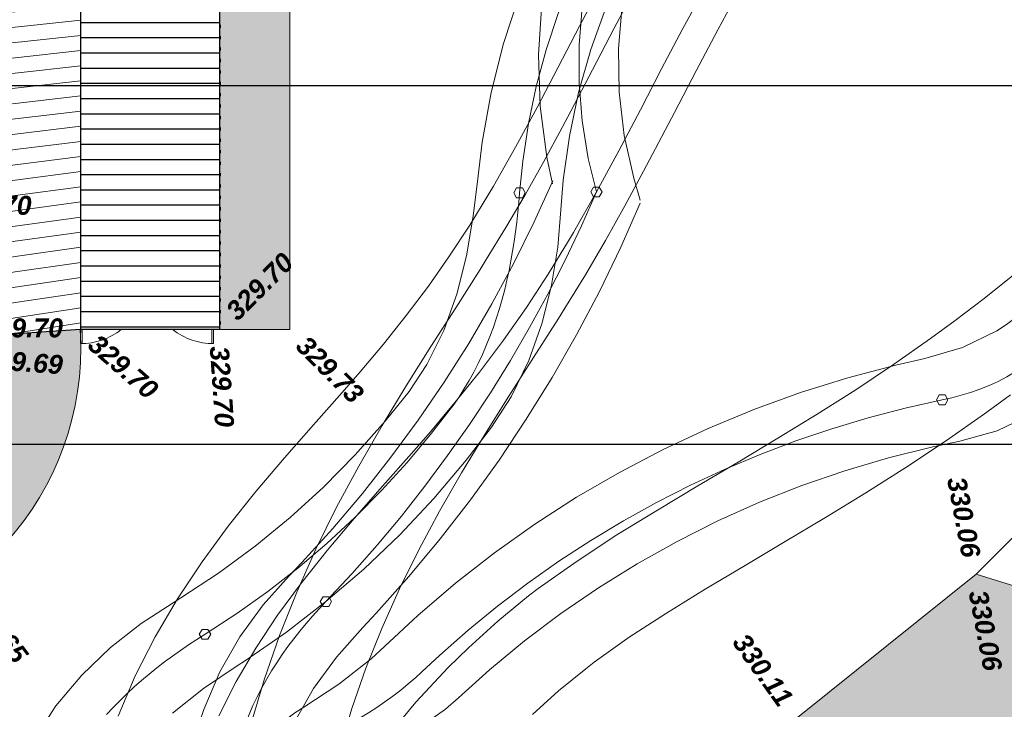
# Model space of a CAD drawing. Header units: centimetres. Extents: x -11246 to 29725, y -11714 to 13666.
# Tile 32 of 79: x 9227 to 9486, y 2352 to 2534. Entities that reach past the tile are written whole.
import ezdxf
from ezdxf.enums import TextEntityAlignment as Align

# ---------------------------------------------------------------- set-up
doc = ezdxf.new("R2010")
doc.units = ezdxf.units.CM
doc.linetypes.add('Caché', pattern=[7.14375, 4.7625, -2.38125])
for name, color, linetype, lineweight in [('0- Cloture', 7, 'Continuous', 5), ('0- Emprise', 7, 'Continuous', 5), ('1-MINT', 7, 'Continuous', 5), ('1-VUE1', 7, 'Continuous', 5), ('2-DISC1', 7, 'Caché', 5), ('COV_EPURES', 7, 'Continuous', 5), ('Surface Projet - Textes - Altitudes', 175, 'Continuous', 0)]:
    doc.layers.add(name, color=color, linetype=linetype, lineweight=lineweight)
for name, color, linetype in [('0- Coupes', 7, 'Continuous'), ('0- nouvelle giration', 7, 'Continuous'), ('LKO_BAT', 7, 'Continuous')]:
    doc.layers.add(name, color=color, linetype=linetype)
doc.layers.add('0- Parking', color=9, linetype='Continuous', lineweight=5, true_color=0x808080)
doc.styles.add('Altitude Surfaces projet', font='arialbi.ttf', dxfattribs={"height": 0.5})

# ---------------------------------------------------------------- blocks, each defined once
blk = doc.blocks.new('FP_4-RDC Bâtiment 500')
at = {"layer": '1-VUE1', "color": 253, "true_color": 0xafafaf}
for p, q in [((-59.584, -17.061), (-57.472, -16.874)), ((-59.584, -17.468), (-57.859, -17.31)), ((-57.859, -17.31), (-56.134, -17.155)), ((-57.859, -17.712), (-56.134, -17.553)), ((-59.584, -17.874), (-57.859, -17.712)), ((-57.859, -18.114), (-56.134, -17.951)), ((-59.583, -18.281), (-57.859, -18.114)), ((-57.859, -18.517), (-56.134, -18.349)), ((-59.583, -18.687), (-57.859, -18.517)), ((-57.859, -18.919), (-56.134, -18.747)), ((-59.583, -19.094), (-57.859, -18.919)), ((-59.583, -19.5), (-57.858, -19.321)), ((-57.858, -19.321), (-56.134, -19.145)), ((-57.858, -19.723), (-56.134, -19.543)), ((-59.582, -19.907), (-57.858, -19.723)), ((-59.582, -20.313), (-57.858, -20.125)), ((-57.858, -20.125), (-56.134, -19.941)), ((-57.858, -20.528), (-56.134, -20.339)), ((-59.582, -20.72), (-57.858, -20.528)), ((-59.581, -21.126), (-57.858, -20.93)), ((-57.858, -20.93), (-56.134, -20.737)), ((-57.858, -21.332), (-56.134, -21.134)), ((-59.581, -21.533), (-57.858, -21.332)), ((-57.858, -21.734), (-56.134, -21.532)), ((-59.581, -21.939), (-57.858, -21.734)), ((-57.857, -22.136), (-56.134, -21.93)), ((-59.581, -22.346), (-57.857, -22.136)), ((-57.857, -22.539), (-56.134, -22.328)), ((-59.58, -22.752), (-57.857, -22.539)), ((-57.857, -22.941), (-56.134, -22.726)), ((-59.58, -23.159), (-57.857, -22.941)), ((-57.857, -23.343), (-56.134, -23.124)), ((-59.58, -23.565), (-57.857, -23.343)), ((-57.857, -23.745), (-56.134, -23.522)), ((-59.579, -23.972), (-57.857, -23.745)), ((-57.857, -24.147), (-56.134, -23.92)), ((-59.579, -24.378), (-57.857, -24.147)), ((-57.857, -24.55), (-56.134, -24.318)), ((-59.579, -24.785), (-57.857, -24.55)), ((-57.857, -24.952), (-56.134, -24.716)), ((-59.579, -25.191), (-57.857, -24.952)), ((-57.856, -25.354), (-56.134, -25.113)), ((-59.578, -25.598), (-57.856, -25.354)), ((-57.856, -25.756), (-56.134, -25.511)), ((-59.578, -26.004), (-57.856, -25.756)), ((-57.856, -26.158), (-56.134, -25.909)), ((-59.578, -26.411), (-57.856, -26.158)), ((-57.856, -26.561), (-56.134, -26.307)), ((-59.577, -26.817), (-57.856, -26.561)), ((-57.856, -26.963), (-56.134, -26.705)), ((-59.577, -27.224), (-57.856, -26.963)), ((-57.856, -27.365), (-56.134, -27.103)), ((-59.577, -27.63), (-57.856, -27.365)), ((-58.078, -27.802), (-56.134, -27.501))]:
    blk.add_line(p, q, dxfattribs=at)
blk = doc.blocks.new('Portillon 1vt - Portail 1vt _175x180-14870976-RDC Bâtiment 500')
at = {"layer": '1-MINT'}
for p, q in [((-0.875, 1.4), (-0.875, 1.775)), ((-0.875, 1.775), (-0.825, 1.775)), ((-0.825, 1.775), (-0.825, 1.4))]:
    blk.add_line(p, q, dxfattribs=at)
at = {"layer": '2-DISC1'}
blk.add_arc((-0.875, 0.025), 1.75, 52.1109, 90, dxfattribs=at)
blk = doc.blocks.new('Portillon 1vt - Portail 1vt _175x180-14870816-RDC Bâtiment 500')
at = {"layer": '1-MINT'}
for p, q in [((-0.875, -1.4), (-0.875, -1.775)), ((-0.825, -1.775), (-0.825, -1.4)), ((-0.875, -1.775), (-0.825, -1.775))]:
    blk.add_line(p, q, dxfattribs=at)
at = {"layer": '2-DISC1'}
blk.add_arc((-0.875, -0.025), 1.75, 270, 307.8891, dxfattribs=at)
blk = doc.blocks.new('A$Cd462aaf2')
at = {"layer": 'Surface Projet - Textes - Altitudes', "color": 250, "style": 'Altitude Surfaces projet'}
blk.add_text('Alt.: 329.70', height=0.5, dxfattribs=at).set_placement((-58.117, -24.158, -329.963), align=Align.TOP_LEFT)
at = {"layer": 'Surface Projet - Textes - Altitudes', "color": 94, "style": 'Altitude Surfaces projet'}
for s, rotation, p in [('329.70', 44.9433, (-49.193, -27.295, -329.963)), ('329.69', 355.788, (-55.74, -28.446, -329.963)), ('330.06', 280.7827, (-29.564, -34.535, -329.963))]:
    blk.add_text(s, height=0.5, rotation=rotation, dxfattribs=at).set_placement(p, align=Align.MIDDLE_LEFT)
at = {"layer": 'Surface Projet - Textes - Altitudes', "color": 22, "style": 'Altitude Surfaces projet'}
blk.add_text('329.70', height=0.5, rotation=0.0259, dxfattribs=at).set_placement((-55.738, -27.632, -329.963), align=Align.MIDDLE_LEFT)
at = {"layer": 'Surface Projet - Textes - Altitudes', "color": 251, "style": 'Altitude Surfaces projet'}
for s, rotation, p in [('329.70', 318.8363, (-52.822, -27.947, -329.963)), ('329.73', 315, (-47.342, -27.97, -329.963)), ('329.70', 273.8867, (-49.497, -28.108, -329.963)), ('330.06', 280.7827, (-30.132, -31.555, -329.963)), ('329.65', 306.9225, (-55.968, -34.643, -329.963)), ('330.11', 305.5888, (-35.832, -35.755, -329.963))]:
    blk.add_text(s, height=0.5, rotation=rotation, dxfattribs=at).set_placement(p, align=Align.MIDDLE_LEFT)

msp = doc.modelspace()

# ---------------------------------------------------------------- hatches: boundary and pattern name
at = {"layer": '0- nouvelle giration', "true_color": 0xafd9aa}
h = msp.add_hatch(dxfattribs=at)
h.set_pattern_fill('ANSI37', color=9, scale=0.1)
h.set_pattern_definition([(45, (7774.85803, 2729.026), (-0.224506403, 0.224506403), []), (135, (7774.85803, 2729.026), (-0.224506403, -0.224506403), [])])
edge = h.paths.add_edge_path(flags=17)
edge.add_line((9243.54198, 2448.57506), (9243.40936, 2448.57506))
edge.add_line((9243.40936, 2448.57506), (9243.40936, 2452.2833))
edge.add_line((9243.40936, 2452.2833), (9213.88491, 2450.3196))
edge.add_line((9213.88491, 2450.3196), (9188.19938, 2448.57785))
edge.add_line((9188.19938, 2448.57785), (9189.17129, 2392.50755))
edge.add_line((9189.17129, 2392.50755), (9220.30806, 2392.50755))
edge.add_arc((9166.29993, 2447.73581), 77.24662, 314.360055, 360.6225103)
h.paths.add_polyline_path([(9193.58079, 2588.36128), (9151.37886, 2588.36128), (9151.37886, 2560.2884), (9193.58079, 2560.2884)], flags=17)
h.paths.add_polyline_path([(9211.56537, 2588.3353), (9298.47012, 2588.36142), (9298.47012, 2452.2884), (9279.95936, 2452.2884), (9279.95936, 2560.2884), (9211.56537, 2560.2884)], flags=17)
edge = h.paths.add_edge_path(flags=16)
edge.add_spline(control_points=[(8483.63265, 2491.6729), (8473.23546, 2509.79001), (8456.33208, 2536.75915), (8501.19299, 2563.08115), (8555.30671, 2558.80292), (8633.99958, 2558.51278), (8681.88639, 2561.54357), (8812.04957, 2556.79972), (8874.00138, 2556.75905), (8932.40475, 2532.3933), (8971.81768, 2508.73597), (8983.22669, 2487.83026), (8942.80299, 2467.39343), (8888.85969, 2450.1063), (8803.02282, 2466.39778), (8701.19564, 2474.157), (8620.77239, 2421.26211), (8598.90441, 2381.18833), (8525.9665, 2426.86303), (8500.19393, 2466.88495), (8483.63265, 2491.6729)], knot_values=[0, 0, 0, 0, 5.205560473, 7.910229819, 14.488220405, 21.740027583, 32.113314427, 40.526554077, 55.688985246, 57.317719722, 57.317719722, 57.317719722, 61.137916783, 67.881664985, 74.416986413, 84.722557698, 90.464298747, 100.393023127, 105.711588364, 114.635439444, 114.635439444, 114.635439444, 114.635439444], degree=3, periodic=0)
edge = h.paths.add_edge_path()
edge.add_line((9095.44936, 2560.2884), (9095.44936, 2588.36128))
edge.add_line((9095.44936, 2588.36128), (8363.63307, 2588.36128))
edge.add_line((8363.63307, 2588.36128), (8347.47536, 2588.36147))
edge.add_line((8347.47536, 2588.36147), (8347.47536, 2708.35904))
edge.add_line((8347.47536, 2708.35904), (9687.30169, 2708.35904))
edge.add_line((9687.30169, 2708.35904), (9687.30169, 2588.36147))
edge.add_line((9687.30169, 2588.36147), (9672.30169, 2588.36147))
edge.add_line((9672.30169, 2588.36147), (9658.58917, 2570.44484))
edge.add_line((9658.58917, 2570.44484), (9644.32377, 2552.98621))
edge.add_line((9644.32377, 2552.98621), (9655.60365, 2518.86519))
edge.add_line((9655.60365, 2518.86519), (9643.34668, 2506.62259))
edge.add_line((9643.34668, 2506.62259), (9643.49249, 2506.47575))
edge.add_line((9643.49249, 2506.47575), (9634.97242, 2498.0254))
edge.add_line((9634.97242, 2498.0254), (9630.38849, 2493.67959))
edge.add_line((9630.38849, 2493.67959), (9513.69088, 2377.11876))
edge.add_line((9513.69088, 2377.11876), (9478.72437, 2387.94953))
edge.add_line((9478.72437, 2387.94953), (9431.82234, 2350.27208))
edge.add_line((9431.82234, 2350.27208), (9458.61503, 2308.05654))
edge.add_line((9458.61503, 2308.05654), (9374.18395, 2254.47116))
edge.add_line((9374.18395, 2254.47116), (9347.39126, 2296.68669))
edge.add_arc((9428.4727, 2284.53475), 81.98701, 171.4763356, 199.4457141)
edge.add_line((9351.16245, 2257.24017), (9367.34464, 2226.77096))
edge.add_line((9367.34464, 2226.77096), (9368.11515, 2224.69579))
edge.add_line((9368.11515, 2224.69579), (9365.54978, 2216.76202))
edge.add_line((9365.54978, 2216.76202), (9377.5866, 2224.95335))
edge.add_line((9377.5866, 2224.95335), (9416.24641, 2253.29068))
edge.add_line((9416.24641, 2253.29068), (9472.80555, 2295.48829))
edge.add_line((9472.80555, 2295.48829), (9652.54838, 2490.2125))
edge.add_line((9652.54838, 2490.2125), (9772.29725, 2724.02599))
edge.add_line((9772.29725, 2724.02599), (9769.85803, 2724.02599))
edge.add_line((9769.85803, 2724.02599), (9769.85803, 2729.33575))
edge.add_line((9769.85803, 2729.33575), (8917.5, 2782.14161))
edge.add_line((8917.5, 2782.14161), (8846.58169, 2778.61069))
edge.add_line((8846.58169, 2778.61069), (8847.14345, 2777.72842))
edge.add_line((8847.14345, 2777.72842), (8826.38878, 2763.8532))
edge.add_line((8826.38878, 2763.8532), (8816.32012, 2774.42753))
edge.add_line((8816.32012, 2774.42753), (8817.76825, 2775.80644))
edge.add_line((8817.76825, 2775.80644), (8826.057, 2767.07514))
edge.add_line((8826.057, 2767.07514), (8826.67645, 2766.45085))
edge.add_line((8826.67645, 2766.45085), (8844.40644, 2778.30396))
edge.add_line((8844.40644, 2778.30396), (8844.28397, 2778.49629))
edge.add_line((8844.28397, 2778.49629), (8555.30881, 2764.10863))
edge.add_line((8555.30881, 2764.10863), (8297.07026, 2716.71972))
edge.add_line((8297.07026, 2716.71972), (8324.77286, 2641.2666))
edge.add_line((8324.77286, 2641.2666), (8337.47536, 2606.41193))
edge.add_line((8337.47536, 2606.41193), (8350.4065, 2571.35489))
edge.add_line((8350.4065, 2571.35489), (8664.08488, 2275.90748))
edge.add_line((8664.08488, 2275.90748), (9049.04773, 2275.99777))
edge.add_line((9049.04773, 2275.99777), (9270.19189, 2151.86878))
edge.add_line((9270.19189, 2151.86878), (9236.40839, 2180.53897))
edge.add_line((9236.40839, 2180.53897), (9193.74813, 2216.7424))
edge.add_line((9193.74813, 2216.7424), (9118.3404, 2282.04746))
edge.add_line((9118.3404, 2282.04746), (9095.69374, 2300.97689))
edge.add_arc((9063.44192, 2254.08914), 56.90906, 55.4777967, 90.2213606)
edge.add_line((9063.22205, 2310.99777), (9039.04773, 2285.99777))
edge.add_line((9039.04773, 2285.99777), (8989.04773, 2285.99777))
edge.add_line((8989.04773, 2285.99777), (8939.04773, 2285.99777))
edge.add_line((8939.04773, 2285.99777), (8889.04773, 2285.99777))
edge.add_line((8889.04773, 2285.99777), (8839.04773, 2285.99777))
edge.add_line((8839.04773, 2285.99777), (8789.04773, 2285.99777))
edge.add_line((8789.04773, 2285.99777), (8697.13197, 2285.99777))
edge.add_arc((8697.13197, 2335.99777), 50, 180, 270, ccw=False)
edge.add_line((8647.13197, 2335.99777), (8647.13197, 2376.37031))
edge.add_arc((8697.13197, 2376.37031), 50, 90, 180, ccw=False)
edge.add_line((8697.13197, 2426.37031), (8744.0519, 2426.37031))
edge.add_line((8744.0519, 2426.37031), (8763.95596, 2441.49739))
edge.add_line((8763.95596, 2441.49739), (8763.97109, 2441.47748))
edge.add_line((8763.97109, 2441.47748), (8775.46957, 2426.34791))
edge.add_line((8775.46957, 2426.34791), (8795.37362, 2441.47499))
edge.add_line((8795.37362, 2441.47499), (8806.86862, 2426.35))
edge.add_line((8806.86862, 2426.35), (8826.77267, 2441.47708))
edge.add_line((8826.77267, 2441.47708), (8838.25519, 2426.36851))
edge.add_line((8838.25519, 2426.36851), (8858.15924, 2441.49559))
edge.add_line((8858.15924, 2441.49559), (8869.66683, 2426.35403))
edge.add_line((8869.66683, 2426.35403), (8889.57088, 2441.48111))
edge.add_line((8889.57088, 2441.48111), (8901.05294, 2426.37314))
edge.add_line((8901.05294, 2426.37314), (8920.95699, 2441.50023))
edge.add_line((8920.95699, 2441.50023), (8932.35734, 2426.49977))
edge.add_line((8932.35734, 2426.49977), (8952.26139, 2441.62685))
edge.add_line((8952.26139, 2441.62685), (8963.87508, 2426.34568))
edge.add_line((8963.87508, 2426.34568), (8983.77913, 2441.47277))
edge.add_line((8983.77913, 2441.47277), (8995.21833, 2426.49977))
edge.add_line((8995.21833, 2426.49977), (9015.12239, 2441.62685))
edge.add_line((9015.12239, 2441.62685), (9026.73438, 2426.34791))
edge.add_line((9026.73438, 2426.34791), (9053.01733, 2446.32295))
edge.add_line((9053.01733, 2446.32295), (9083.27704, 2406.50755))
edge.add_line((9083.27704, 2406.50755), (9093.91704, 2392.50755))
edge.add_line((9093.91704, 2392.50755), (9145.20732, 2392.50755))
edge.add_line((9145.20732, 2392.50755), (9145.20732, 2445.66252))
edge.add_line((9145.20732, 2445.66252), (9095.44936, 2442.2884))
edge.add_line((9095.44936, 2442.2884), (9095.44936, 2560.2884))
at = {"layer": 'LKO_BAT', "true_color": 0xafafaf}
h = msp.add_hatch(dxfattribs=at)
h.set_pattern_fill('FP_12', color=253, scale=10, style=0, pattern_type=2)
h.set_pattern_definition([(0, (9799.0623, 2729.026), (0, 4), [])])
h.paths.add_polyline_path([(9279.95936, 2452.32506), (9279.95936, 2560.2884), (9243.45936, 2560.27953), (9243.45936, 2452.32506), (9278.46625, 2452.32506)])
at = {"layer": 'LKO_BAT', "true_color": 0xf3e9d8}
for points in [[(9280.08262, 2531.61901), (9280.08262, 2532.41901), (9279.95936, 2532.41901), (9279.95936, 2531.61901)], [(9280.08262, 2528.61901), (9280.08262, 2529.41901), (9279.95936, 2529.41901), (9279.95936, 2528.61901)], [(9280.08262, 2525.61901), (9280.08262, 2526.41901), (9279.95936, 2526.41901), (9279.95936, 2525.61901)], [(9280.08262, 2522.61901), (9280.08262, 2523.41901), (9279.95936, 2523.41901), (9279.95936, 2522.61901)], [(9280.08262, 2519.61901), (9280.08262, 2520.41901), (9279.95936, 2520.41901), (9279.95936, 2519.61901)], [(9280.08262, 2516.61901), (9280.08262, 2517.41901), (9279.95936, 2517.41901), (9279.95936, 2516.61901)], [(9280.08262, 2513.61901), (9280.08262, 2514.41901), (9279.95936, 2514.41901), (9279.95936, 2513.61901)], [(9280.08262, 2510.61901), (9280.08262, 2511.41901), (9279.95936, 2511.41901), (9279.95936, 2510.61901)], [(9280.08262, 2507.61901), (9280.08262, 2508.41901), (9279.95936, 2508.41901), (9279.95936, 2507.61901)], [(9280.08262, 2504.61901), (9280.08262, 2505.41901), (9279.95936, 2505.41901), (9279.95936, 2504.61901)], [(9280.08262, 2501.61901), (9280.08262, 2502.41901), (9279.95936, 2502.41901), (9279.95936, 2501.61901)], [(9280.08262, 2498.61901), (9280.08262, 2499.41901), (9279.95936, 2499.41901), (9279.95936, 2498.61901)], [(9280.08262, 2495.61901), (9280.08262, 2496.41901), (9279.95936, 2496.41901), (9279.95936, 2495.61901)], [(9280.08262, 2492.61901), (9280.08262, 2493.41901), (9279.95936, 2493.41901), (9279.95936, 2492.61901)], [(9280.08262, 2489.61901), (9280.08262, 2490.41901), (9279.95936, 2490.41901), (9279.95936, 2489.61901)], [(9280.08262, 2486.61901), (9280.08262, 2487.41901), (9279.95936, 2487.41901), (9279.95936, 2486.61901)], [(9279.95936, 2483.61901), (9280.08262, 2483.61901), (9280.08262, 2484.41901), (9279.95936, 2484.41901), (9279.95936, 2484.19062)], [(9280.08262, 2480.61901), (9280.08262, 2481.41901), (9279.95936, 2481.41901), (9279.95936, 2480.61901)], [(9280.08262, 2477.61901), (9280.08262, 2478.41901), (9279.95936, 2478.41901), (9279.95936, 2477.61901)], [(9280.08262, 2474.61901), (9280.08262, 2475.41901), (9279.95936, 2475.41901), (9279.95936, 2474.61901)], [(9280.08262, 2471.61901), (9280.08262, 2472.41901), (9279.95936, 2472.41901), (9279.95936, 2471.61901)], [(9280.08262, 2468.61901), (9280.08262, 2469.41901), (9279.95936, 2469.41901), (9279.95936, 2468.61901)], [(9280.08262, 2465.61901), (9280.08262, 2466.41901), (9279.95936, 2466.41901), (9279.95936, 2465.61901)], [(9280.08262, 2462.61901), (9280.08262, 2463.41901), (9279.95936, 2463.41901), (9279.95936, 2462.61901)], [(9280.08262, 2459.61901), (9280.08262, 2460.41901), (9279.95936, 2460.41901), (9279.95936, 2459.61901)], [(9280.08262, 2456.61901), (9280.08262, 2457.41901), (9279.95936, 2457.41901), (9279.95936, 2456.61901)], [(9280.08262, 2453.61901), (9280.08262, 2454.41901), (9279.95936, 2454.41901), (9279.95936, 2453.61901)]]:
    msp.add_hatch(color=254, dxfattribs=at).paths.add_polyline_path(points)

# ---------------------------------------------------------------- linework, layer by layer
at = {"layer": '0- Cloture', "flags": 128}
for points in [[(9347.39126, 2296.68669), (9431.82234, 2350.27208), (9478.72437, 2387.94953), (9513.69088, 2377.11876), (9655.602, 2518.86355), (9644.32377, 2552.98621), (9658.58917, 2570.44484), (9672.30169, 2588.36147), (9672.30169, 2603.36147), (9672.30169, 2693.35885), (8361.69901, 2693.35885), (8361.69901, 2603.23233), (9227.68294, 2603.23233), (9298.47012, 2603.36147), (9298.47012, 2588.36142), (9298.47012, 2558.45189), (9298.47012, 2458.7884), (9298.47012, 2452.2884), (9279.95936, 2452.2884)], [(9278.45936, 2452.2884), (9298.47012, 2452.2884), (9298.47012, 2558.7884), (9298.47012, 2588.36142), (9211.56537, 2588.36142), (9211.56537, 2560.2884)], [(9231.30415, 2451.50081), (9243.45931, 2452.28662), (9213.88491, 2450.3196)]]:
    msp.add_lwpolyline(points, dxfattribs=at)
at = {"layer": '0- Cloture'}
msp.add_arc((9166.29993, 2447.73581), 77.24662, 273.9105222, 2.7228847, dxfattribs=at)
at = {"layer": '0- Coupes'}
for p, q in [((8211.21391, 2516.43739), (9897.62015, 2516.43739)), ((8212.3194, 2422.11949), (9898.72565, 2422.11949))]:
    msp.add_line(p, q, dxfattribs=at)
at = {"layer": '0- Emprise', "flags": 128}
msp.add_lwpolyline([(9298.47012, 2558.7884), (9298.47012, 2458.7884), (9298.47012, 2452.2884), (9278.45936, 2452.2884)], dxfattribs=at)
at = {"layer": '0- Parking', "color": 18, "true_color": 0x000000, "flags": 128}
msp.add_lwpolyline([(9655.60365, 2518.86519), (9513.69088, 2377.11876), (9478.72437, 2387.94953), (9644.32377, 2552.98621)], close=True, dxfattribs=at)
at = {"layer": 'COV_EPURES', "color": 7}
for points in [[(9491.52698, 2658.2802, 0), (9478.06011, 2656.77347, 0), (9464.80961, 2653.93605, 0), (9451.90663, 2649.79603, 0), (9439.47887, 2644.3944, 0), (9427.64936, 2637.78461, 0), (9416.53517, 2630.03209, 0), (9406.24632, 2621.21357, 0), (9396.88464, 2611.41633, 0), (9388.5428, 2600.73736, 0), (9381.30336, 2589.28235, 0), (9375.23798, 2577.16468, 0), (9370.4067, 2564.50429, 0), (9366.85732, 2551.4265, 0), (9364.625, 2538.06074, 0), (9363.73181, 2524.53932, 0), (9364.1866, 2510.99606, 0), (9365.98487, 2497.56501, 0), (9367.46465, 2490.58956, 0)], [(9479.62416, 2655.07725, 0), (9467.09171, 2650.66294, 0), (9454.90005, 2645.37978, 0), (9443.10933, 2639.25382, 0), (9431.77772, 2632.31531, 0), (9420.96113, 2624.59846, 0), (9410.71292, 2616.14134, 0), (9401.08367, 2606.9857, 0), (9392.12087, 2597.17669, 0), (9383.86874, 2586.76271, 0), (9376.36801, 2575.79515, 0), (9369.65568, 2564.32811, 0), (9363.76486, 2552.41817, 0), (9358.72462, 2540.12409, 0), (9354.55982, 2527.50653, 0), (9351.29102, 2514.62773, 0), (9348.93434, 2501.55125, 0), (9347.87434, 2492.73961, 0)], [(9494.7517, 2637.40702, 0), (9483.34294, 2636.32401, 0), (9472.09826, 2634.11273, 0), (9461.12896, 2630.79506, 0), (9450.5436, 2626.40384, 0), (9440.44696, 2620.98253, 0), (9430.93899, 2614.5848, 0), (9422.11377, 2607.27397, 0), (9414.05868, 2599.1224, 0), (9406.85344, 2590.21078, 0), (9400.56936, 2580.6273, 0), (9395.26864, 2570.46684, 0), (9391.00376, 2559.82995, 0), (9387.81692, 2548.82192, 0), (9385.73967, 2537.55171, 0), (9384.79256, 2526.13087, 0), (9384.98498, 2514.67244, 0), (9386.31502, 2503.28984, 0), (9388.76951, 2492.09573, 0), (9390.50429, 2486.3202, 0)], [(9479.82257, 2631.50684, 0), (9468.94421, 2627.1646, 0), (9458.3975, 2622.06945, 0), (9448.23448, 2616.24651, 0), (9438.50528, 2609.72452, 0), (9429.25791, 2602.53566, 0), (9420.53798, 2594.71538, 0), (9412.38854, 2586.30229, 0), (9404.84977, 2577.33787, 0), (9397.95888, 2567.86637, 0), (9391.74987, 2557.93452, 0), (9386.25336, 2547.5913, 0), (9381.49647, 2536.88777, 0), (9377.50268, 2525.87671, 0), (9374.2917, 2514.61247, 0), (9371.87935, 2503.1506, 0), (9370.27754, 2491.54768, 0), (9369.66327, 2483.74814, 0)], [(9430.28417, 2608.20959, 0), (9422.77944, 2601.64832, 0), (9415.54246, 2594.5036, 0), (9408.66704, 2586.81693, 0), (9402.21178, 2578.66123, 0), (9396.23633, 2570.18696, 0), (9391.42117, 2562.65809, 0), (9391.42117, 2562.65809, 0), (9386.16181, 2553.71346, 0), (9380.23536, 2542.89302, 0), (9374.5476, 2532.0431, 0), (9368.97286, 2521.26883, 0), (9363.40223, 2510.63868, 0), (9357.74557, 2500.19886, 0), (9351.93045, 2489.98271, 0), (9350.74316, 2487.96872, 0)], [(9439.90642, 2609.77658, 0), (9431.531, 2603.10029, 0), (9423.26691, 2594.74558, 0), (9415.51873, 2585.27288, 0), (9408.33537, 2575.0646, 0), (9401.66028, 2564.41071, 0), (9395.3912, 2553.51566, 0), (9389.41459, 2542.51774, 0), (9383.62275, 2531.50862, 0), (9377.9209, 2520.54901, 0), (9372.22894, 2509.6798, 0), (9369.93969, 2505.36415, 0)], [(9453.48789, 2589.6263, 0), (9447.63616, 2584.90375, 0), (9441.2482, 2578.40045, 0), (9434.82109, 2570.51113, 0), (9428.54458, 2561.57098, 0), (9422.4753, 2551.87176, 0), (9416.59429, 2541.64473, 0), (9410.84638, 2531.06487, 0), (9405.16359, 2520.26219, 0), (9399.47777, 2509.33334, 0), (9393.72664, 2498.35113, 0), (9391.39549, 2493.95632, 0)], [(9445.62617, 2589.36515, 0), (9439.18285, 2583.72018, 0), (9433.02114, 2577.62208, 0), (9427.15586, 2571.04817, 0), (9421.59552, 2564.00652, 0), (9416.36836, 2556.57846, 0), (9412.07948, 2549.86261, 0), (9412.07948, 2549.86261, 0), (9407.26786, 2541.67085, 0), (9401.65956, 2531.42595, 0), (9396.11502, 2520.84773, 0), (9390.54893, 2510.09012, 0), (9384.87741, 2499.26737, 0), (9379.02559, 2488.4664, 0), (9372.93029, 2477.75584, 0), (9371.67732, 2475.62972, 0)], [(9465.23213, 2444.68405, 0), (9475.1806, 2447.55225, 0), (9484.19886, 2451.92928, 0), (9486.70735, 2453.59411, 0), (9486.70735, 2453.59411, 0), (9496.36016, 2460.77648, 0), (9505.71678, 2468.34068, 0), (9514.7621, 2476.27449, 0), (9523.48154, 2484.56513, 0), (9531.86103, 2493.19922, 0), (9539.88706, 2502.16283, 0), (9547.54667, 2511.4415, 0), (9554.82751, 2521.02026, 0), (9561.71783, 2530.88367, 0), (9568.20653, 2541.0158, 0), (9572.3692, 2548.025, 0)], [(9473.23448, 2454.62956, 0), (9480.83619, 2460.45877, 0), (9487.94862, 2466.10265, 0), (9494.03395, 2471.06837, 0), (9494.03395, 2471.06837, 0), (9501.11399, 2477.06359, 0), (9507.68135, 2483.03151, 0), (9513.64671, 2489.01971, 0), (9518.9552, 2495.05383, 0), (9523.57456, 2501.13952, 0), (9527.48776, 2507.26601, 0), (9530.68858, 2513.40962, 0), (9533.1791, 2519.53698, 0), (9534.9682, 2525.6077, 0), (9536.07082, 2531.57659, 0), (9536.22599, 2532.8831, 0)], [(9474.42894, 2422.89704, 0), (9484.29395, 2425.67631, 0), (9493.88287, 2430.32129, 0), (9496.69018, 2432.14452, 0), (9496.69018, 2432.14452, 0), (9507.19627, 2439.74506, 0), (9517.38868, 2447.76136, 0), (9527.25096, 2456.18046, 0), (9536.76722, 2464.98881, 0), (9545.9221, 2474.17218, 0), (9554.70083, 2483.71577, 0), (9563.08924, 2493.60418, 0), (9571.07382, 2503.82145, 0), (9578.64167, 2514.35111, 0), (9585.78059, 2525.17617, 0), (9590.36776, 2532.66943, 0)], [(9369.93969, 2505.36415, 0), (9365.15087, 2496.50283, 0), (9360.2335, 2487.73885, 0), (9355.18998, 2479.12805, 0), (9350.04765, 2470.6996, 0), (9348.40866, 2468.07378, 0), (9348.40866, 2468.07378, 0), (9342.01225, 2458.00936, 0), (9335.49677, 2447.82666, 0), (9329.00533, 2437.50915, 0), (9322.65248, 2427.03519, 0), (9316.53092, 2416.38491, 0), (9310.71673, 2405.54356, 0), (9305.27327, 2394.50281, 0), (9300.254, 2383.26106, 0), (9295.70445, 2371.82309, 0), (9291.66356, 2360.19951, 0), (9288.16466, 2348.40609, 0), (9285.23615, 2336.46302, 0), (9282.90201, 2324.39428, 0), (9281.18212, 2312.227, 0), (9280.73462, 2308.03987, 0)], [(9391.39549, 2493.95632, 0), (9386.46879, 2484.83937, 0), (9381.34499, 2475.70577, 0), (9376.07173, 2466.70055, 0), (9370.71285, 2457.91524, 0), (9369.01309, 2455.19171, 0), (9369.01309, 2455.19171, 0), (9362.48005, 2444.9113, 0), (9355.98475, 2434.76019, 0), (9349.64124, 2424.67758, 0), (9343.53474, 2414.60855, 0), (9337.73049, 2404.5077, 0), (9332.27999, 2394.34018, 0), (9327.22507, 2384.08129, 0), (9322.60072, 2373.71568, 0), (9318.4367, 2363.23619, 0), (9314.75872, 2352.64283, 0), (9311.58905, 2341.94172, 0), (9308.94691, 2331.14418, 0), (9306.84875, 2320.2659, 0), (9305.30836, 2309.32623, 0), (9304.90857, 2305.56796, 0)], [(9347.87434, 2492.73961, 0), (9346.61833, 2482.05719, 0), (9344.81568, 2471.64516, 0), (9342.28868, 2461.59254, 0), (9338.87479, 2452.01009, 0), (9334.46151, 2443.09429, 0), (9329.74077, 2436.02225, 0), (9329.74077, 2436.02225, 0), (9323.49173, 2428.23529, 0), (9315.60672, 2419.33317, 0), (9307.26238, 2410.8601, 0), (9298.48201, 2402.83975, 0), (9289.29014, 2395.29452, 0), (9279.71245, 2388.24549, 0), (9269.7757, 2381.71235, 0), (9267.74769, 2380.46926, 0)], [(9367.51542, 2491.37339, 0), (9362.62931, 2480.57079, 0), (9357.26895, 2469.73173, 0), (9351.5343, 2459.08595, 0), (9345.43233, 2448.64638, 0), (9338.97045, 2438.42568, 0), (9332.15648, 2428.43626, 0), (9324.9987, 2418.69024, 0), (9317.5058, 2409.19945, 0), (9309.68687, 2399.9754, 0), (9301.5514, 2391.02929, 0), (9298.21078, 2387.53112, 0)], [(9350.74316, 2487.96872, 0), (9345.70546, 2479.72313, 0), (9340.40942, 2471.6196, 0), (9334.83893, 2463.68805, 0), (9329.01733, 2455.95394, 0), (9323.00271, 2448.43861, 0), (9316.88356, 2441.16278, 0), (9312.13972, 2435.70251, 0), (9312.13972, 2435.70251, 0), (9304.62726, 2427.2133, 0), (9297.01966, 2418.55489, 0), (9289.5093, 2409.69059, 0), (9282.24763, 2400.58095, 0), (9275.35633, 2391.19394, 0), (9268.93568, 2381.50942, 0), (9263.07036, 2371.52059, 0), (9257.83311, 2361.23389, 0), (9253.28702, 2350.66815, 0)], [(9369.66327, 2483.74814, 0), (9368.80864, 2473.91725, 0), (9367.22275, 2463.98984, 0), (9364.75151, 2454.0401, 0), (9361.23655, 2444.17294, 0), (9356.55196, 2434.59438, 0), (9351.43279, 2426.65491, 0), (9351.43279, 2426.65491, 0), (9344.74681, 2417.91481, 0), (9336.28683, 2407.90408, 0), (9327.30973, 2398.35432, 0), (9317.8406, 2389.29222, 0), (9307.9059, 2380.74308, 0), (9297.53337, 2372.73079, 0), (9286.75199, 2365.27774, 0), (9284.54929, 2363.8561, 0)], [(9390.45353, 2485.53637, 0), (9385.35469, 2473.95379, 0), (9379.75006, 2462.32719, 0), (9373.74387, 2450.90286, 0), (9367.3434, 2439.69467, 0), (9360.55641, 2428.71621, 0), (9353.39116, 2417.98082, 0), (9345.85632, 2407.50151, 0), (9337.96105, 2397.29101, 0), (9329.71492, 2387.36171, 0), (9321.12795, 2377.72565, 0), (9317.60004, 2373.95597, 0)], [(9371.67732, 2475.62972, 0), (9366.30789, 2466.83787, 0), (9360.58767, 2458.07972, 0), (9354.54889, 2449.47512, 0), (9348.2601, 2441.1146, 0), (9341.82223, 2433.06605, 0), (9335.36012, 2425.37966, 0), (9330.42269, 2419.69555, 0), (9330.42269, 2419.69555, 0), (9322.80653, 2411.08865, 0), (9315.35578, 2402.60883, 0), (9308.21018, 2394.17392, 0), (9301.46844, 2385.71318, 0), (9295.20267, 2377.17207, 0), (9289.46813, 2368.51294, 0), (9284.30927, 2359.71387, 0), (9279.76335, 2350.76704, 0)], [(9345.36913, 2368.63676, 0), (9353.06694, 2375.60767, 0), (9361.17594, 2382.23505, 0), (9363.70547, 2384.16965, 0), (9363.70547, 2384.16965, 0), (9373.89189, 2391.42404, 0), (9384.37516, 2398.26836, 0), (9394.98778, 2404.81274, 0), (9405.61706, 2411.16737, 0), (9416.18753, 2417.43166, 0), (9426.64772, 2423.69055, 0), (9436.96119, 2430.01427, 0), (9447.10064, 2436.45967, 0), (9457.04417, 2443.07182, 0), (9466.77298, 2449.88584, 0), (9473.23448, 2454.62956, 0)], [(9302.0963, 2352.96335, 0), (9311.29003, 2359.07891, 0), (9319.799, 2365.74855, 0), (9323.37936, 2369.03342, 0), (9323.37936, 2369.03342, 0), (9332.0539, 2377.11528, 0), (9341.95091, 2385.57399, 0), (9352.21718, 2393.5805, 0), (9362.83208, 2401.1187, 0), (9373.77425, 2408.17345, 0), (9385.02169, 2414.73055, 0), (9396.55179, 2420.77683, 0), (9408.34136, 2426.30011, 0), (9420.36669, 2431.2893, 0), (9432.6036, 2435.73436, 0), (9445.02749, 2439.62635, 0), (9457.61337, 2442.95746, 0), (9465.23213, 2444.68405, 0)], [(9362.19257, 2351.10217, 0), (9369.03376, 2357.28963, 0), (9376.18163, 2363.12172, 0), (9378.41617, 2364.82837, 0), (9378.41617, 2364.82837, 0), (9387.61067, 2371.367, 0), (9397.403, 2377.75579, 0), (9407.59128, 2384.03675, 0), (9418.02379, 2390.27328, 0), (9428.58698, 2396.53325, 0), (9439.19485, 2402.88047, 0), (9449.78075, 2409.3709, 0), (9460.29148, 2416.05153, 0), (9470.68317, 2422.96044, 0), (9480.91857, 2430.1275, 0), (9487.74906, 2435.14067, 0)], [(9322.7764, 2342.35094, 0), (9331.28108, 2346.811, 0), (9339.30249, 2352.45515, 0), (9342.75869, 2355.47994, 0), (9342.75869, 2355.47994, 0), (9350.86372, 2362.7819, 0), (9360.09923, 2370.41175, 0), (9369.66752, 2377.61988, 0), (9379.54933, 2384.39182, 0), (9389.72481, 2390.71393, 0), (9400.17348, 2396.5735, 0), (9410.87434, 2401.95875, 0), (9421.80587, 2406.85886, 0), (9432.94608, 2411.26396, 0), (9444.27258, 2415.1652, 0), (9455.7626, 2418.55474, 0), (9467.39301, 2421.42576, 0), (9474.42894, 2422.89704, 0)], [(9298.21078, 2387.53112, 0), (9291.44105, 2379.91228, 0), (9285.29588, 2371.51073, 0), (9280.00017, 2362.32117, 0), (9275.79151, 2352.36965, 0), (9274.72729, 2349.07389, 0), (9274.72729, 2349.07389, 0), (9271.31639, 2336.38085, 0), (9268.62494, 2323.51604, 0), (9266.66148, 2310.52019, 0), (9265.43221, 2297.43446, 0), (9264.94103, 2284.3003, 0), (9265.1895, 2271.15931, 0), (9266.17683, 2258.05311, 0), (9267.8999, 2245.0232, 0), (9270.35324, 2232.11087, 0), (9273.52908, 2219.35699, 0), (9277.41738, 2206.80197, 0), (9282.0058, 2194.48557, 0), (9287.27983, 2182.4468, 0), (9293.22275, 2170.72378, 0), (9295.40983, 2166.78588, 0)], [(9267.74769, 2380.46926, 0), (9259.37356, 2374.96195, 0), (9251.32842, 2368.65481, 0), (9243.78117, 2361.45871, 0), (9236.9418, 2353.31682, 0), (9231.05994, 2344.22276, 0), (9226.41518, 2334.23811, 0)], [(9317.60004, 2373.95597, 0), (9310.71389, 2366.12738, 0), (9304.6788, 2357.87539, 0), (9299.7063, 2349.19266, 0), (9296.00319, 2340.11521, 0), (9295.12925, 2337.17484, 0), (9295.12925, 2337.17484, 0), (9292.35543, 2325.64837, 0), (9290.23443, 2313.98411, 0), (9288.77296, 2302.21901, 0), (9287.97566, 2290.39032, 0), (9287.84506, 2278.53552, 0), (9288.38156, 2266.69213, 0), (9289.58347, 2254.89769, 0), (9291.44698, 2243.18953, 0), (9293.96618, 2231.60475, 0), (9297.1331, 2220.18004, 0), (9300.93772, 2208.95157, 0), (9305.36797, 2197.95492, 0), (9310.40983, 2187.22491, 0), (9316.04732, 2176.79552, 0), (9318.11306, 2173.29669, 0)], [(9297.34129, 2215.9418, 0), (9294.03456, 2223.15811, 0), (9291.34936, 2231.0839, 0), (9290.37698, 2234.94355, 0), (9290.37698, 2234.94355, 0), (9288.80038, 2244.72705, 0), (9288.34594, 2256.03404, 0), (9289.18962, 2267.65297, 0), (9291.25214, 2279.36045, 0), (9294.43272, 2290.99007, 0), (9298.62583, 2302.42121, 0), (9303.73045, 2313.56783, 0), (9309.65433, 2324.36897, 0), (9316.31537, 2334.78127, 0), (9323.64139, 2344.7735, 0), (9331.56917, 2354.32258, 0), (9340.04319, 2363.41089, 0), (9345.36913, 2368.63676, 0)], [(9284.54929, 2363.8561, 0), (9275.7842, 2357.89892, 0), (9267.62818, 2351.45401, 0)], [(9284.84257, 2193.64213, 0), (9275.55367, 2199.08141, 0), (9267.32141, 2206.52122, 0), (9260.82281, 2215.82976, 0), (9258.72188, 2220.35312, 0), (9258.72188, 2220.35312, 0), (9255.04653, 2231.11882, 0), (9252.13954, 2244.53684, 0), (9250.94851, 2258.21438, 0), (9251.49247, 2271.93291, 0), (9253.76273, 2285.47321, 0), (9257.72301, 2298.61894, 0), (9263.31002, 2311.16003, 0), (9270.43451, 2322.89611, 0), (9278.98263, 2333.63964, 0), (9288.81779, 2343.21897, 0), (9299.78284, 2351.48102, 0), (9302.0963, 2352.96335, 0)]]:
    msp.add_polyline3d(points, dxfattribs=at)
at = {"layer": 'COV_EPURES', "color": 6}
for points in [[(9487.43496, 2647.30211, 0), (9477.53456, 2645.91315, 0), (9467.776, 2643.74111, 0), (9458.22112, 2640.79977, 0), (9448.93047, 2637.10776, 0), (9439.96292, 2632.68847, 0), (9431.37528, 2627.5699, 0), (9423.22198, 2621.7845, 0), (9415.55469, 2615.36892, 0), (9408.42197, 2608.3638, 0), (9401.86904, 2600.81356, 0), (9395.93741, 2592.76601, 0), (9390.66468, 2584.27216, 0), (9386.08424, 2575.38584, 0), (9382.22513, 2566.16334, 0), (9379.11181, 2556.66311, 0), (9376.76399, 2546.94535, 0), (9375.19655, 2537.07163, 0), (9374.41944, 2527.10452, 0), (9374.43756, 2517.10718, 0), (9375.25081, 2507.14295, 0), (9376.85403, 2497.27498, 0), (9378.98447, 2488.45488, 0)], [(9479.72336, 2643.29204, 0), (9470.33397, 2639.85505, 0), (9461.15247, 2635.89603, 0), (9452.20787, 2631.4275, 0), (9443.52841, 2626.46357, 0), (9435.1415, 2621.01991, 0), (9427.07362, 2615.11372, 0), (9419.35027, 2608.76364, 0), (9411.99582, 2601.98974, 0), (9405.03351, 2594.8134, 0), (9398.48532, 2587.25728, 0), (9392.37193, 2579.34526, 0), (9386.71265, 2571.10231, 0), (9381.52534, 2562.55447, 0), (9376.8264, 2553.72873, 0), (9372.63067, 2544.65297, 0), (9368.95138, 2535.35584, 0), (9365.80016, 2525.86672, 0), (9363.18697, 2516.21556, 0), (9361.12006, 2506.43284, 0), (9359.60594, 2496.54946, 0), (9358.7688, 2488.24387, 0)], [(9360.2688, 2488.24387, 0), (9359.5188, 2489.54291, 0), (9358.0188, 2489.54291, 0), (9357.2688, 2488.24387, 0), (9358.0188, 2486.94484, 0), (9359.5188, 2486.94484, 0), (9360.2688, 2488.24387, 0)], [(9380.48447, 2488.45488, 0), (9379.73447, 2489.75392, 0), (9378.23447, 2489.75392, 0), (9377.48447, 2488.45488, 0), (9378.23447, 2487.15584, 0), (9379.73447, 2487.15584, 0), (9380.48447, 2488.45488, 0)], [(9378.98447, 2488.45488, 0), (9375.04135, 2479.53139, 0), (9370.74944, 2470.49962, 0), (9366.2075, 2461.59095, 0), (9361.41907, 2452.81231, 0), (9356.38787, 2444.17053, 0), (9351.11779, 2435.6723, 0), (9345.61295, 2427.32423, 0), (9339.87761, 2419.13281, 0), (9333.91622, 2411.1044, 0), (9327.73342, 2403.24523, 0), (9321.33401, 2395.56141, 0), (9314.72297, 2388.05891, 0), (9307.90541, 2380.74355, 0)], [(9358.7688, 2488.24387, 0), (9358.55563, 2485.6747, 0), (9358.31045, 2483.10839, 0), (9358.03062, 2480.54563, 0), (9357.71348, 2477.98722, 0), (9357.3564, 2475.43408, 0), (9356.95674, 2472.88727, 0), (9356.51188, 2470.34796, 0), (9356.01921, 2467.8175, 0), (9355.47619, 2465.29737, 0), (9354.8803, 2462.78922, 0), (9354.22906, 2460.29487, 0), (9353.52009, 2457.81632, 0), (9352.75107, 2455.35575, 0), (9351.91432, 2452.90019, 0), (9351.0182, 2450.48302, 0), (9350.05567, 2448.09152, 0), (9349.02488, 2445.72865, 0), (9347.92411, 2443.39756, 0), (9346.75184, 2441.10161, 0), (9345.50673, 2438.84434, 0), (9344.18765, 2436.62949, 0), (9342.7937, 2434.46099, 0), (9341.32422, 2432.34295, 0), (9340.58678, 2431.33858, 0)], [(9469.83054, 2433.79055, 0), (9472.34667, 2434.35135, 0), (9474.83989, 2435.00647, 0), (9477.30525, 2435.75963, 0), (9479.73727, 2436.61428, 0), (9482.16947, 2437.59039, 0), (9484.51548, 2438.65867, 0), (9486.80846, 2439.83642, 0), (9489.04086, 2441.12529, 0), (9491.20465, 2442.52625, 0), (9491.69876, 2442.86931, 0)], [(9471.33054, 2433.79055, 0), (9470.58054, 2435.08958, 0), (9469.08054, 2435.08958, 0), (9468.33054, 2433.79055, 0), (9469.08054, 2432.49151, 0), (9470.58054, 2432.49151, 0), (9471.33054, 2433.79055, 0)], [(9333.06903, 2362.25668, 0), (9337.73492, 2366.61212, 0), (9345.24194, 2373.21772, 0), (9352.98107, 2379.54979, 0), (9360.94235, 2385.60019, 0), (9369.11553, 2391.36113, 0), (9377.49009, 2396.8252, 0), (9386.05525, 2401.98536, 0), (9394.8, 2406.83497, 0), (9403.71306, 2411.36779, 0), (9412.78299, 2415.57799, 0), (9421.99809, 2419.46014, 0), (9431.34652, 2423.00926, 0), (9440.81623, 2426.22077, 0), (9450.39504, 2429.09055, 0), (9460.07063, 2431.61489, 0), (9469.83054, 2433.79055, 0)], [(9340.58678, 2431.33858, 0), (9335.69315, 2425.01743, 0), (9329.27567, 2417.34925, 0), (9322.53975, 2409.95922, 0), (9315.49743, 2402.86057, 0), (9308.16131, 2396.06598, 0), (9300.5445, 2389.58761, 0), (9292.66061, 2383.43704, 0), (9284.52376, 2377.62527, 0), (9276.14849, 2372.16268, 0)], [(9307.90541, 2380.74355, 0), (9306.13926, 2378.86561, 0), (9304.41066, 2376.95305, 0), (9302.72243, 2375.00477, 0), (9301.07747, 2373.01983, 0), (9299.47879, 2370.99744, 0), (9297.9295, 2368.93697, 0), (9296.42792, 2366.83093, 0), (9294.98734, 2364.69306, 0), (9293.60607, 2362.5164, 0), (9292.28759, 2360.30116, 0), (9291.03544, 2358.04776, 0), (9289.85324, 2355.75691, 0), (9288.74463, 2353.42956, 0), (9287.7133, 2351.06695, 0), (9286.76297, 2348.67063, 0), (9285.89735, 2346.24243, 0), (9285.12013, 2343.78451, 0), (9284.92827, 2343.12436, 0)], [(9309.40541, 2380.74355, 0), (9308.65541, 2382.04258, 0), (9307.15541, 2382.04258, 0), (9306.40541, 2380.74355, 0), (9307.15541, 2379.44451, 0), (9308.65541, 2379.44451, 0), (9309.40541, 2380.74355, 0)], [(9277.64849, 2372.16268, 0), (9276.89849, 2373.46172, 0), (9275.39849, 2373.46172, 0), (9274.64849, 2372.16268, 0), (9275.39849, 2370.86364, 0), (9276.89849, 2370.86364, 0), (9277.64849, 2372.16268, 0)], [(9276.14849, 2372.16268, 0), (9273.97026, 2370.78379, 0), (9271.81449, 2369.37005, 0), (9269.68328, 2367.91954, 0), (9267.57888, 2366.43043, 0), (9265.50363, 2364.90096, 0), (9263.46002, 2363.32947, 0), (9261.45066, 2361.71442, 0), (9259.4783, 2360.05441, 0), (9257.5458, 2358.34816, 0), (9255.65618, 2356.59456, 0), (9253.81257, 2354.79264, 0), (9252.01825, 2352.94166, 0), (9250.27661, 2351.04103, 0)], [(9312.43635, 2347.65714, 0), (9314.6909, 2348.90733, 0), (9316.91937, 2350.20341, 0), (9319.1187, 2351.54833, 0), (9321.28556, 2352.94496, 0), (9323.4163, 2354.39607, 0), (9325.50697, 2355.90431, 0), (9327.55332, 2357.47215, 0), (9329.55075, 2359.10185, 0), (9331.49432, 2360.79539, 0), (9333.06903, 2362.25668, 0)]]:
    msp.add_polyline3d(points, dxfattribs=at)
at = {"layer": 'LKO_BAT'}
for p, q in [((9243.45936, 2560.2884), (9243.45936, 2452.32506)), ((9279.95936, 2560.2884), (9279.95936, 2452.32506)), ((9279.95936, 2532.41901), (9280.08262, 2532.41901)), ((9280.08262, 2531.61901), (9279.95936, 2531.61901)), ((9280.08262, 2532.41901), (9280.08262, 2531.61901)), ((9279.95936, 2529.41901), (9280.08262, 2529.41901)), ((9280.08262, 2528.61901), (9279.95936, 2528.61901)), ((9280.08262, 2529.41901), (9280.08262, 2528.61901)), ((9279.95936, 2526.41901), (9280.08262, 2526.41901)), ((9280.08262, 2525.61901), (9279.95936, 2525.61901)), ((9280.08262, 2526.41901), (9280.08262, 2525.61901)), ((9279.95936, 2523.41901), (9280.08262, 2523.41901)), ((9280.08262, 2522.61901), (9279.95936, 2522.61901)), ((9280.08262, 2523.41901), (9280.08262, 2522.61901)), ((9279.95936, 2520.41901), (9280.08262, 2520.41901)), ((9280.08262, 2520.41901), (9280.08262, 2519.61901)), ((9280.08262, 2519.61901), (9279.95936, 2519.61901)), ((9279.95936, 2517.41901), (9280.08262, 2517.41901)), ((9280.08262, 2517.41901), (9280.08262, 2516.61901)), ((9280.08262, 2516.61901), (9279.95936, 2516.61901)), ((9279.95936, 2514.41901), (9280.08262, 2514.41901)), ((9280.08262, 2513.61901), (9279.95936, 2513.61901)), ((9280.08262, 2514.41901), (9280.08262, 2513.61901)), ((9279.95936, 2511.41901), (9280.08262, 2511.41901)), ((9280.08262, 2510.61901), (9279.95936, 2510.61901)), ((9280.08262, 2511.41901), (9280.08262, 2510.61901)), ((9279.95936, 2508.41901), (9280.08262, 2508.41901)), ((9280.08262, 2507.61901), (9279.95936, 2507.61901)), ((9280.08262, 2508.41901), (9280.08262, 2507.61901)), ((9279.95936, 2505.41901), (9280.08262, 2505.41901)), ((9280.08262, 2504.61901), (9279.95936, 2504.61901)), ((9280.08262, 2505.41901), (9280.08262, 2504.61901)), ((9279.95936, 2502.41901), (9280.08262, 2502.41901)), ((9280.08262, 2502.41901), (9280.08262, 2501.61901)), ((9280.08262, 2501.61901), (9279.95936, 2501.61901)), ((9279.95936, 2499.41901), (9280.08262, 2499.41901)), ((9280.08262, 2499.41901), (9280.08262, 2498.61901)), ((9280.08262, 2498.61901), (9279.95936, 2498.61901)), ((9279.95936, 2496.41901), (9280.08262, 2496.41901)), ((9280.08262, 2495.61901), (9279.95936, 2495.61901)), ((9280.08262, 2496.41901), (9280.08262, 2495.61901)), ((9279.95936, 2493.41901), (9280.08262, 2493.41901)), ((9280.08262, 2492.61901), (9279.95936, 2492.61901)), ((9280.08262, 2493.41901), (9280.08262, 2492.61901)), ((9279.95936, 2490.41901), (9280.08262, 2490.41901)), ((9280.08262, 2489.61901), (9279.95936, 2489.61901)), ((9280.08262, 2490.41901), (9280.08262, 2489.61901)), ((9279.95936, 2487.41901), (9280.08262, 2487.41901)), ((9280.08262, 2486.61901), (9279.95936, 2486.61901)), ((9280.08262, 2487.41901), (9280.08262, 2486.61901)), ((9279.95936, 2484.41901), (9280.08262, 2484.41901)), ((9280.08262, 2483.61901), (9279.95936, 2483.61901)), ((9280.08262, 2484.41901), (9280.08262, 2483.61901)), ((9279.95936, 2481.41901), (9280.08262, 2481.41901)), ((9280.08262, 2481.41901), (9280.08262, 2480.61901)), ((9280.08262, 2480.61901), (9279.95936, 2480.61901)), ((9279.95936, 2478.41901), (9280.08262, 2478.41901)), ((9280.08262, 2478.41901), (9280.08262, 2477.61901)), ((9280.08262, 2477.61901), (9279.95936, 2477.61901)), ((9279.95936, 2475.41901), (9280.08262, 2475.41901)), ((9280.08262, 2474.61901), (9279.95936, 2474.61901)), ((9280.08262, 2475.41901), (9280.08262, 2474.61901)), ((9279.95936, 2472.41901), (9280.08262, 2472.41901)), ((9280.08262, 2471.61901), (9279.95936, 2471.61901)), ((9280.08262, 2472.41901), (9280.08262, 2471.61901)), ((9279.95936, 2469.41901), (9280.08262, 2469.41901)), ((9280.08262, 2468.61901), (9279.95936, 2468.61901)), ((9280.08262, 2469.41901), (9280.08262, 2468.61901)), ((9279.95936, 2466.41901), (9280.08262, 2466.41901)), ((9280.08262, 2465.61901), (9279.95936, 2465.61901)), ((9280.08262, 2466.41901), (9280.08262, 2465.61901)), ((9279.95936, 2463.41901), (9280.08262, 2463.41901)), ((9280.08262, 2463.41901), (9280.08262, 2462.61901)), ((9280.08262, 2462.61901), (9279.95936, 2462.61901)), ((9279.95936, 2460.41901), (9280.08262, 2460.41901)), ((9280.08262, 2460.41901), (9280.08262, 2459.61901)), ((9280.08262, 2459.61901), (9279.95936, 2459.61901)), ((9279.95936, 2457.41901), (9280.08262, 2457.41901)), ((9280.08262, 2456.61901), (9279.95936, 2456.61901)), ((9280.08262, 2457.41901), (9280.08262, 2456.61901)), ((9279.95936, 2454.41901), (9280.08262, 2454.41901)), ((9280.08262, 2453.61901), (9279.95936, 2453.61901)), ((9280.08262, 2454.41901), (9280.08262, 2453.61901)), ((9243.45936, 2452.32506), (9095.44936, 2442.2884)), ((9279.95936, 2452.32506), (9243.45936, 2452.32506))]:
    msp.add_line(p, q, dxfattribs=at)
at = {"layer": 'LKO_BAT', "flags": 128}
msp.add_lwpolyline([(9243.45936, 2452.32506), (9243.45936, 2451.40544)], close=True, dxfattribs=at)

# ---------------------------------------------------------------- block references
at = {"xscale": 10, "yscale": 10, "zscale": 10}
msp.add_blockref('A$Cd462aaf2', (9774.85803, 2729.02599), dxfattribs=at)
at = {"layer": 'LKO_BAT', "xscale": 10, "yscale": 10, "zscale": 10}
for name, p in [('FP_4-RDC Bâtiment 500', (9804.85803, 2729.02599)), ('Portillon 1vt - Portail 1vt _175x180-14870816-RDC Bâtiment 500', (9252.15936, 2466.32506))]:
    msp.add_blockref(name, p, dxfattribs=at)
at = {"layer": 'LKO_BAT', "xscale": 10, "yscale": 10, "zscale": 10, "rotation": 180}
msp.add_blockref('Portillon 1vt - Portail 1vt _175x180-14870976-RDC Bâtiment 500', (9269.65936, 2466.32506), dxfattribs=at)

doc.saveas('drawing.dxf')
